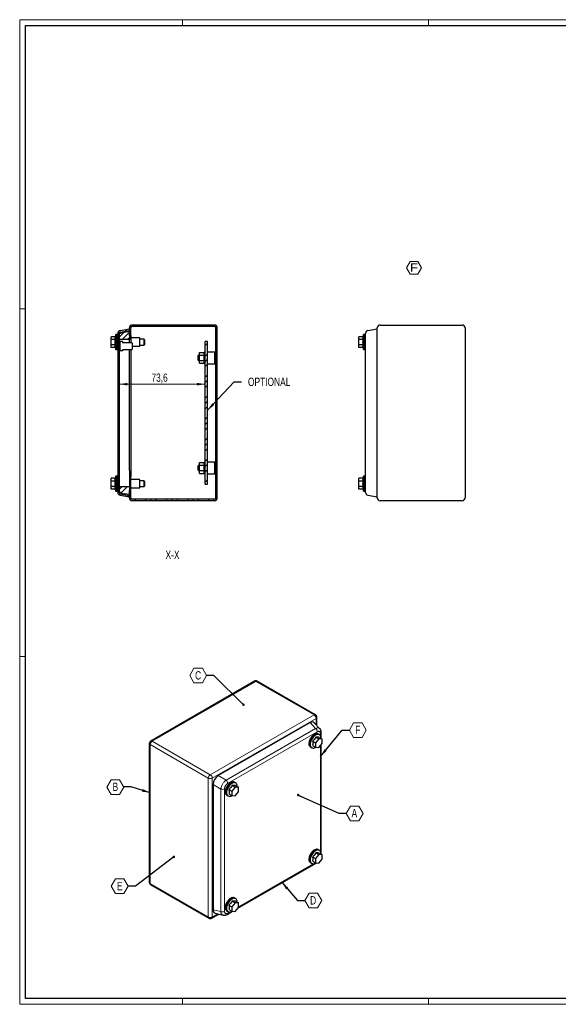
# Model space of a CAD drawing. Header units: millimetres. Extents: x 0 to 1189, y 0 to 841.
# Tile 1 of 3: x 0 to 460, y 0 to 841. Entities that reach past the tile are written whole.
import ezdxf

# ---------------------------------------------------------------- set-up
doc = ezdxf.new("R2010")
doc.units = ezdxf.units.MM
doc.styles.add('SLDTEXTSTYLE0', font='TXT', dxfattribs={"width": 0.75})
doc.styles.add('SLDTEXTSTYLE8', font='TXT', dxfattribs={"width": 1.163788})
doc.dimstyles.new('SLDDIMSTYLE2', dxfattribs={"dimtxt": 7.055556, "dimasz": 7.055556, "dimexe": 0, "dimexo": 0.0625, "dimgap": 1.763889, "dimtad": 1, "dimdec": 1, "dimrnd": 1e-09, "dimzin": 12, "dimdsep": 46, "dimtxsty": 'SLDTEXTSTYLE0', "dimsah": 1, "dimcen": 0.09, "dimadec": 0, "dimazin": 3, "dimtfac": 1, "dimtdec": 1, "dimtofl": 0, "dimtmove": 0, "dimatfit": 3, "dimfxl": 1, "dimfrac": 2, "dimtolj": 1, "dimtzin": 12, "dimarcsym": 0})
doc.dimstyles.new('SLDDIMSTYLE4', dxfattribs={"dimtxt": 0.18, "dimasz": 2.17094, "dimexe": 0, "dimexo": 0.0625, "dimgap": 0, "dimtad": 0, "dimtih": 1, "dimtoh": 1, "dimdec": 0, "dimrnd": 1e-09, "dimzin": 0, "dimdsep": 46, "dimtxsty": 'Standard', "dimblk1": 'DOT', "dimblk2": 'DOT', "dimsah": 1, "dimcen": 0.09, "dimadec": 0, "dimazin": 0, "dimtfac": 2.17094, "dimtdec": 0, "dimtofl": 0, "dimtmove": 0, "dimatfit": 3, "dimldrblk": 'DOT', "dimfxl": 1, "dimfrac": 2, "dimtolj": 1, "dimtzin": 0, "dimarcsym": 0})
doc.dimstyles.new('SLDDIMSTYLE5', dxfattribs={"dimtxt": 0.18, "dimasz": 7.055556, "dimexe": 0, "dimexo": 0.0625, "dimgap": 0, "dimtad": 0, "dimtih": 1, "dimtoh": 1, "dimdec": 0, "dimrnd": 1e-09, "dimzin": 0, "dimdsep": 46, "dimtxsty": 'Standard', "dimsah": 1, "dimcen": 0.09, "dimadec": 0, "dimazin": 0, "dimtfac": 7.055556, "dimtdec": 0, "dimtofl": 0, "dimtmove": 0, "dimatfit": 3, "dimfxl": 1, "dimfrac": 2, "dimtolj": 1, "dimtzin": 0, "dimarcsym": 0})
pattern_1 = [(45, (0, 0), (-8.98026, 8.98026), []), (45, (4.49, 0), (-8.98026, 8.98026), []), (45, (8.98, 0), (-8.98026, 8.98026), [])]

# ---------------------------------------------------------------- blocks, each defined once
blk = doc.blocks.new('SW_NOTE_0_11')
at = {"color": 0, "linetype": 'Continuous', "lineweight": 18}
for p, q in [((-2.77, 5.35), (0.4, 10.83)), ((0.4, 10.83), (6.73, 10.83)), ((6.73, 10.83), (9.89, 5.35)), ((0.4, -0.14), (-2.77, 5.35)), ((9.89, 5.35), (6.73, -0.14)), ((6.73, -0.14), (0.4, -0.14))]:
    blk.add_line(p, q, dxfattribs=at)
at = {"color": 0, "linetype": 'Continuous', "lineweight": 18, "insert": (3.46, 9.21), "char_height": 7.14, "attachment_point": 2, "style": 'SLDTEXTSTYLE8'}
blk.add_mtext('F', dxfattribs=at)
blk = doc.blocks.new('SW_NOTE_0_13')
at = {"color": 0, "linetype": 'Continuous', "lineweight": 18}
for p, q in [((-14.45, -0.12), (-10.84, 6.14)), ((-10.84, 6.14), (-3.61, 6.14)), ((-3.61, 6.14), (0, -0.12)), ((-10.84, -6.38), (-14.45, -0.12)), ((-3.61, -6.38), (-10.84, -6.38)), ((0, -0.12), (-3.61, -6.38))]:
    blk.add_line(p, q, dxfattribs=at)
at = {"color": 0, "linetype": 'Continuous', "lineweight": 18, "insert": (-7.3, 3.66), "char_height": 7.14, "attachment_point": 2, "style": 'SLDTEXTSTYLE0'}
blk.add_mtext('C', dxfattribs=at)
blk = doc.blocks.new('_Dot')
at = {"color": 0, "linetype": 'ByBlock', "lineweight": -2}
blk.add_line((-0.5, 0), (-1, 0), dxfattribs=at)
at = {"color": 0, "linetype": 'ByBlock', "const_width": 0.5}
blk.add_lwpolyline([(-0.25, 0, 1), (0.25, 0, 1)], format="xyb", close=True, dxfattribs=at)
blk = doc.blocks.new('SW_NOTE_0_14')
at = {"color": 0, "linetype": 'Continuous', "lineweight": 18}
for p, q in [((-14.45, -0.12), (-10.84, 6.14)), ((-10.84, 6.14), (-3.61, 6.14)), ((-3.61, 6.14), (0, -0.12)), ((-10.84, -6.38), (-14.45, -0.12)), ((-3.61, -6.38), (-10.84, -6.38)), ((0, -0.12), (-3.61, -6.38))]:
    blk.add_line(p, q, dxfattribs=at)
at = {"color": 0, "linetype": 'Continuous', "lineweight": 18, "insert": (-7.28, 3.66), "char_height": 7.14, "attachment_point": 2, "style": 'SLDTEXTSTYLE0'}
blk.add_mtext('B', dxfattribs=at)
blk = doc.blocks.new('SW_NOTE_0_15')
at = {"color": 0, "linetype": 'Continuous', "lineweight": 18}
for p, q in [((-14.45, -0.12), (-10.84, 6.14)), ((-10.84, 6.14), (-3.61, 6.14)), ((-3.61, 6.14), (0, -0.12)), ((-10.84, -6.38), (-14.45, -0.12)), ((-3.61, -6.38), (-10.84, -6.38)), ((0, -0.12), (-3.61, -6.38))]:
    blk.add_line(p, q, dxfattribs=at)
at = {"color": 0, "linetype": 'Continuous', "lineweight": 18, "insert": (-7.21, 3.66), "char_height": 7.14, "attachment_point": 2, "style": 'SLDTEXTSTYLE0'}
blk.add_mtext('E', dxfattribs=at)
blk = doc.blocks.new('SW_NOTE_0_16')
at = {"color": 0, "linetype": 'Continuous', "lineweight": 18}
for p, q in [((0, -0.12), (3.61, 6.14)), ((3.61, 6.14), (10.84, 6.14)), ((10.84, 6.14), (14.45, -0.12)), ((3.61, -6.38), (0, -0.12)), ((10.84, -6.38), (3.61, -6.38)), ((14.45, -0.12), (10.84, -6.38))]:
    blk.add_line(p, q, dxfattribs=at)
at = {"color": 0, "linetype": 'Continuous', "lineweight": 18, "insert": (7.14, 3.66), "char_height": 7.14, "attachment_point": 2, "style": 'SLDTEXTSTYLE0'}
blk.add_mtext('D', dxfattribs=at)
blk = doc.blocks.new('SW_NOTE_0_17')
at = {"color": 0, "linetype": 'Continuous', "lineweight": 18}
for p, q in [((0, -0.12), (3.61, 6.14)), ((3.61, 6.14), (10.84, 6.14)), ((10.84, 6.14), (14.45, -0.12)), ((3.61, -6.38), (0, -0.12)), ((10.84, -6.38), (3.61, -6.38)), ((14.45, -0.12), (10.84, -6.38))]:
    blk.add_line(p, q, dxfattribs=at)
at = {"color": 0, "linetype": 'Continuous', "lineweight": 18, "insert": (6.94, 3.66), "char_height": 7.14, "attachment_point": 2, "style": 'SLDTEXTSTYLE0'}
blk.add_mtext('A', dxfattribs=at)
blk = doc.blocks.new('SW_NOTE_0_18')
at = {"color": 0, "linetype": 'Continuous', "lineweight": 18}
for p, q in [((0, -0.12), (3.61, 6.14)), ((3.61, 6.14), (10.84, 6.14)), ((10.84, 6.14), (14.45, -0.12)), ((3.61, -6.38), (0, -0.12)), ((10.84, -6.38), (3.61, -6.38)), ((14.45, -0.12), (10.84, -6.38))]:
    blk.add_line(p, q, dxfattribs=at)
at = {"color": 0, "linetype": 'Continuous', "lineweight": 18, "insert": (7.15, 3.66), "char_height": 7.14, "attachment_point": 2, "style": 'SLDTEXTSTYLE0'}
blk.add_mtext('F', dxfattribs=at)
blk = doc.blocks.new('_D_10')
at = {"color": 7, "linetype": 'Continuous', "lineweight": 0}
blk.add_line((84.83, 529.6), (158.43, 529.6), dxfattribs=at)
at = {"color": 7, "linetype": 'Continuous', "lineweight": 18}
for points in [[(84.83, 529.6), (91.88, 528.52), (91.88, 530.69)], [(158.43, 529.6), (151.37, 530.69), (151.37, 528.52)]]:
    blk.add_solid(points, dxfattribs=at)
at = {"color": 7, "linetype": 'Continuous', "lineweight": 18, "insert": (112.5, 538.7), "char_height": 7.056, "attachment_point": 1, "style": 'SLDTEXTSTYLE0'}
blk.add_mtext('73,6', dxfattribs=at)

msp = doc.modelspace()

# ---------------------------------------------------------------- hatches: boundary and pattern name
at = {"linetype": 'Continuous', "lineweight": 18}
h = msp.add_hatch(dxfattribs=at)
h.set_pattern_fill('Metalli DIN 128', style=0, pattern_type=2)
h.set_pattern_definition(pattern_1)
edge = h.paths.add_edge_path(flags=0)
edge.add_line((83.627, 572.956), (83.627, 437.16))
edge.add_arc((86.027, 437.16), 2.4, 180, 260)
edge.add_line((85.61, 434.796), (93.627, 433.383))
edge.add_line((93.627, 433.383), (93.627, 434.601))
edge.add_line((93.627, 434.601), (85.818, 435.978))
edge.add_arc((86.027, 437.16), 1.2, 180, 260, ccw=False)
edge.add_line((84.827, 437.16), (84.827, 572.956))
edge.add_arc((86.027, 572.956), 1.2, 100, 180, ccw=False)
edge.add_line((85.818, 574.137), (93.627, 575.514))
edge.add_line((93.627, 575.514), (93.627, 576.733))
edge.add_line((93.627, 576.733), (85.61, 575.319))
edge.add_arc((86.027, 572.956), 2.4, 100, 180)
h = msp.add_hatch(dxfattribs=at)
h.set_pattern_fill('Metalli DIN 128', style=0, pattern_type=2)
h.set_pattern_definition(pattern_1)
h.paths.add_polyline_path([(84.827, 567.808), (93.627, 567.808), (93.627, 574.858), (89.027, 574.047), (88.627, 574.361), (84.827, 572.508)], flags=0)
h = msp.add_hatch(dxfattribs=at)
h.set_pattern_fill('Metalli DIN 128', style=0, pattern_type=2)
h.set_pattern_definition(pattern_1)
edge = h.paths.add_edge_path(flags=0)
edge.add_line((166.227, 580.058), (96.027, 580.058))
edge.add_arc((96.027, 577.658), 2.4, 90, 180)
edge.add_line((93.627, 577.658), (93.627, 571.258))
edge.add_line((93.627, 571.258), (94.827, 571.258))
edge.add_line((94.827, 571.258), (94.827, 577.658))
edge.add_arc((96.027, 577.658), 1.2, 90, 180, ccw=False)
edge.add_line((96.027, 578.858), (166.227, 578.858))
edge.add_arc((166.227, 577.658), 1.2, 0, 90, ccw=False)
edge.add_line((167.427, 577.658), (167.427, 432.458))
edge.add_arc((166.227, 432.458), 1.2, 270, 360, ccw=False)
edge.add_line((166.227, 431.258), (96.027, 431.258))
edge.add_arc((96.027, 432.458), 1.2, 180, 270, ccw=False)
edge.add_line((94.827, 432.458), (94.827, 438.858))
edge.add_line((94.827, 438.858), (93.627, 438.858))
edge.add_line((93.627, 438.858), (93.627, 432.458))
edge.add_arc((96.027, 432.458), 2.4, 180, 270)
edge.add_line((96.027, 430.058), (166.227, 430.058))
edge.add_arc((166.227, 432.458), 2.4, 270, 360)
edge.add_line((168.627, 432.458), (168.627, 577.658))
edge.add_arc((166.227, 577.658), 2.4, 0, 90)
h = msp.add_hatch(dxfattribs=at)
h.set_pattern_fill('Metalli DIN 128', style=0, pattern_type=2)
h.set_pattern_definition(pattern_1)
h.paths.add_polyline_path([(158.427, 566.058), (158.427, 444.058), (160.427, 444.058), (160.427, 566.058)], flags=0)
h = msp.add_hatch(dxfattribs=at)
h.set_pattern_fill('Metalli DIN 128', style=0, pattern_type=2)
h.set_pattern_definition(pattern_1)
h.paths.add_polyline_path([(93.627, 435.258), (93.627, 442.308), (84.827, 442.308), (84.827, 437.608), (88.627, 435.754), (89.027, 436.069)], flags=0)

# ---------------------------------------------------------------- linework, layer by layer
at = {"color": 7, "linetype": 'Continuous', "lineweight": 18}
for p, q in [((0.003, 840.919), (0.003, -0.081)), ((1189.003, 840.919), (0.003, 840.919)), ((139.003, 835.919), (139.003, 840.919)), ((349.003, 835.919), (349.003, 840.919)), ((5.003, 593.919), (0.003, 593.919)), ((5.003, 296.919), (0.003, 296.919)), ((1184.003, 4.919), (5.003, 4.919)), ((139.003, 4.919), (139.003, -0.081)), ((349.003, 4.919), (349.003, -0.081)), ((0.003, -0.081), (1189.003, -0.081))]:
    msp.add_line(p, q, dxfattribs=at)
at = {"color": 7, "linetype": 'Continuous', "lineweight": 25}
for p, q in [((5.003, 4.919), (5.003, 835.919)), ((5.003, 835.919), (1184.003, 835.919)), ((82.027, 571.983), (81.576, 570.177)), ((82.027, 559.133), (82.027, 571.983)), ((83.027, 571.958), (82.027, 571.958)), ((83.627, 571.983), (83.027, 571.983)), ((83.027, 559.133), (83.027, 571.983)), ((83.627, 572.956), (83.627, 437.16)), ((84.827, 572.508), (88.627, 574.361)), ((84.827, 572.956), (84.827, 437.16)), ((84.827, 567.808), (84.827, 572.508)), ((85.61, 575.319), (93.627, 576.733)), ((85.818, 574.137), (93.627, 575.514)), ((88.627, 574.361), (89.027, 574.047)), ((89.027, 574.047), (93.627, 574.858)), ((93.627, 571.258), (93.627, 577.658)), ((93.627, 576.733), (93.627, 575.514)), ((93.627, 574.858), (93.627, 567.808)), ((94.827, 571.258), (94.827, 577.658)), ((166.227, 580.058), (96.027, 580.058)), ((166.227, 578.858), (96.027, 578.858)), ((167.427, 432.458), (167.427, 577.658)), ((168.627, 432.458), (168.627, 577.658)), ((293.583, 571.983), (293.133, 570.177)), ((293.583, 559.133), (293.583, 571.983)), ((294.583, 571.958), (293.583, 571.958)), ((295.183, 571.983), (294.583, 571.983)), ((294.583, 559.133), (294.583, 571.983)), ((297.166, 575.319), (305.183, 576.733)), ((305.183, 432.458), (305.183, 577.658)), ((307.583, 580.058), (377.783, 580.058)), ((380.183, 577.658), (380.183, 432.458)), ((78.027, 567.867), (78.027, 570.177)), ((81.576, 570.177), (78.027, 570.177)), ((81.576, 567.867), (78.027, 567.867)), ((78.027, 563.248), (78.027, 567.867)), ((84.877, 569.058), (84.827, 569.058)), ((93.627, 567.808), (84.827, 567.808)), ((84.827, 566.058), (85.327, 566.058)), ((85.327, 565.558), (84.827, 565.558)), ((84.877, 569.058), (84.877, 566.058)), ((84.927, 567.558), (84.877, 567.558)), ((84.927, 567.558), (84.927, 566.058)), ((85.327, 566.058), (85.327, 565.558)), ((87.627, 566.058), (85.327, 566.058)), ((85.327, 565.558), (85.327, 558.558)), ((87.627, 566.058), (87.627, 565.208)), ((87.627, 565.208), (95.627, 565.208)), ((94.827, 571.258), (93.627, 571.258)), ((93.627, 565.208), (93.627, 567.808)), ((94.827, 571.258), (94.827, 567.458)), ((102.447, 569.058), (94.827, 569.058)), ((94.827, 567.458), (94.827, 565.208)), ((96.127, 564.708), (95.627, 565.208)), ((96.127, 564.708), (96.127, 559.408)), ((102.447, 562.058), (102.447, 569.058)), ((106.127, 568.058), (102.447, 568.058)), ((106.627, 567.558), (106.127, 568.058)), ((106.127, 565.558), (106.127, 568.058)), ((106.127, 563.058), (106.127, 565.558)), ((106.127, 563.058), (106.627, 563.558)), ((106.627, 567.558), (106.627, 565.558)), ((106.627, 565.558), (106.627, 563.558)), ((158.427, 444.058), (158.427, 566.058)), ((160.427, 566.058), (158.427, 566.058)), ((160.427, 444.058), (160.427, 566.058)), ((167.387, 569.158), (167.337, 569.158)), ((167.337, 563.658), (167.337, 569.158)), ((167.337, 558.158), (167.337, 563.658)), ((167.427, 570.658), (167.387, 570.658)), ((167.387, 563.658), (167.387, 570.658)), ((167.387, 556.658), (167.387, 563.658)), ((289.583, 567.867), (289.583, 570.177)), ((293.133, 570.177), (289.583, 570.177)), ((293.133, 567.867), (289.583, 567.867)), ((289.583, 563.248), (289.583, 567.867)), ((295.183, 441.016), (295.183, 569.099)), ((78.027, 560.939), (78.027, 563.248)), ((81.576, 563.248), (78.027, 563.248)), ((81.576, 560.939), (78.027, 560.939)), ((81.576, 560.939), (82.027, 559.133)), ((82.027, 559.158), (83.027, 559.158)), ((83.027, 559.133), (83.627, 559.133)), ((84.827, 558.558), (85.327, 558.558)), ((85.327, 558.058), (84.827, 558.058)), ((84.877, 558.058), (84.877, 555.058)), ((84.877, 556.558), (84.927, 556.558)), ((84.927, 558.058), (84.927, 556.558)), ((85.327, 558.558), (85.327, 558.058)), ((87.627, 558.058), (85.327, 558.058)), ((95.627, 558.908), (87.627, 558.908)), ((87.627, 558.908), (87.627, 558.058)), ((93.627, 556.208), (93.627, 558.908)), ((93.627, 505.058), (93.627, 556.208)), ((94.827, 558.908), (94.827, 450.658)), ((95.627, 558.908), (96.127, 559.408)), ((96.127, 562.058), (102.447, 562.058)), ((102.447, 563.058), (106.127, 563.058)), ((153.427, 554.367), (153.427, 556.677)), ((153.427, 556.677), (157.427, 556.677)), ((158.427, 557.058), (157.427, 557.058)), ((157.427, 547.058), (157.427, 557.058)), ((166.427, 557.058), (160.427, 557.058)), ((166.427, 547.058), (166.427, 557.058)), ((167.337, 558.158), (167.387, 558.158)), ((167.387, 556.658), (167.427, 556.658)), ((293.133, 563.248), (289.583, 563.248)), ((289.583, 560.939), (289.583, 563.248)), ((293.133, 560.939), (289.583, 560.939)), ((293.133, 560.939), (293.583, 559.133)), ((293.583, 559.158), (294.583, 559.158)), ((294.583, 559.133), (295.183, 559.133)), ((84.827, 555.058), (84.877, 555.058)), ((152.927, 554.558), (152.427, 554.058)), ((152.427, 550.058), (152.427, 554.058)), ((152.427, 550.058), (152.927, 549.558)), ((153.427, 554.558), (152.927, 554.558)), ((152.927, 554.558), (152.927, 549.558)), ((152.927, 549.558), (153.427, 549.558)), ((153.427, 549.748), (153.427, 554.367)), ((153.427, 554.367), (157.427, 554.367)), ((153.427, 549.748), (157.427, 549.748)), ((153.427, 547.439), (153.427, 549.748)), ((153.427, 547.439), (157.427, 547.439)), ((157.427, 547.058), (158.427, 547.058)), ((160.427, 547.058), (166.427, 547.058)), ((167.427, 555.058), (166.427, 555.058)), ((166.427, 549.058), (167.427, 549.058)), ((93.627, 455.908), (93.627, 505.058)), ((153.427, 460.367), (153.427, 462.677)), ((153.427, 462.677), (157.427, 462.677)), ((158.427, 463.058), (157.427, 463.058)), ((157.427, 453.058), (157.427, 463.058)), ((166.427, 463.058), (160.427, 463.058)), ((166.427, 453.058), (166.427, 463.058)), ((93.627, 455.908), (93.627, 442.308)), ((152.927, 460.558), (152.427, 460.058)), ((152.427, 456.058), (152.427, 460.058)), ((152.427, 456.058), (152.927, 455.558)), ((153.427, 460.558), (152.927, 460.558)), ((152.927, 460.558), (152.927, 455.558)), ((152.927, 455.558), (153.427, 455.558)), ((153.427, 455.748), (153.427, 460.367)), ((153.427, 460.367), (157.427, 460.367)), ((153.427, 453.439), (153.427, 455.748)), ((153.427, 455.748), (157.427, 455.748)), ((167.427, 461.058), (166.427, 461.058)), ((166.427, 455.058), (167.427, 455.058)), ((78.027, 446.867), (78.027, 449.177)), ((81.576, 449.177), (78.027, 449.177)), ((78.027, 442.248), (78.027, 446.867)), ((81.576, 446.867), (78.027, 446.867)), ((82.027, 450.983), (81.576, 449.177)), ((82.027, 438.133), (82.027, 450.983)), ((83.027, 450.958), (82.027, 450.958)), ((83.627, 450.983), (83.027, 450.983)), ((83.027, 438.133), (83.027, 450.983)), ((94.827, 450.658), (93.627, 450.658)), ((94.827, 444.658), (94.827, 450.658)), ((102.447, 448.058), (94.827, 448.058)), ((102.447, 441.058), (102.447, 448.058)), ((106.127, 447.058), (102.447, 447.058)), ((106.627, 446.558), (106.127, 447.058)), ((106.127, 444.558), (106.127, 447.058)), ((106.627, 446.558), (106.627, 444.558)), ((153.427, 453.439), (157.427, 453.439)), ((157.427, 453.058), (158.427, 453.058)), ((160.427, 453.058), (166.427, 453.058)), ((289.583, 446.867), (289.583, 449.177)), ((293.133, 449.177), (289.583, 449.177)), ((293.133, 446.867), (289.583, 446.867)), ((289.583, 442.248), (289.583, 446.867)), ((293.583, 450.983), (293.133, 449.177)), ((293.583, 438.133), (293.583, 450.983)), ((294.583, 450.958), (293.583, 450.958)), ((295.183, 450.983), (294.583, 450.983)), ((294.583, 438.133), (294.583, 450.983)), ((78.027, 439.939), (78.027, 442.248)), ((81.576, 442.248), (78.027, 442.248)), ((81.576, 439.939), (78.027, 439.939)), ((81.576, 439.939), (82.027, 438.133)), ((82.027, 438.158), (83.027, 438.158)), ((83.027, 438.133), (83.627, 438.133)), ((84.827, 437.608), (84.827, 442.308)), ((84.827, 442.308), (93.627, 442.308)), ((88.627, 435.754), (84.827, 437.608)), ((93.627, 442.308), (93.627, 435.258)), ((93.627, 432.458), (93.627, 438.858)), ((94.827, 438.858), (93.627, 438.858)), ((94.827, 438.858), (94.827, 444.658)), ((94.827, 441.058), (102.447, 441.058)), ((94.827, 432.458), (94.827, 438.858)), ((102.447, 442.058), (106.127, 442.058)), ((106.127, 442.058), (106.127, 444.558)), ((106.127, 442.058), (106.627, 442.558)), ((106.627, 444.558), (106.627, 442.558)), ((158.427, 444.058), (160.427, 444.058)), ((293.133, 442.248), (289.583, 442.248)), ((289.583, 439.939), (289.583, 442.248)), ((293.133, 439.939), (289.583, 439.939)), ((293.133, 439.939), (293.583, 438.133)), ((293.583, 438.158), (294.583, 438.158)), ((294.583, 438.133), (295.183, 438.133)), ((85.61, 434.796), (93.627, 433.383)), ((85.818, 435.978), (93.627, 434.601)), ((89.027, 436.069), (88.627, 435.754)), ((93.627, 435.258), (89.027, 436.069)), ((93.627, 434.601), (93.627, 433.383)), ((166.227, 431.258), (96.027, 431.258)), ((166.227, 430.058), (96.027, 430.058)), ((297.166, 434.796), (305.183, 433.383)), ((377.783, 430.058), (307.583, 430.058)), ((200.365, 275.883), (111.836, 224.776)), ((252.404, 247.227), (202.765, 275.883)), ((253.604, 238.104), (253.604, 245.148)), ((247.849, 240.497), (169.424, 195.223)), ((256.251, 235.267), (251.456, 240.406)), ((252.866, 228.202), (255.376, 226.753)), ((255.053, 230.587), (254.628, 230.832)), ((255.464, 230.32), (255.04, 230.565)), ((255.694, 227.949), (258.204, 226.5)), ((257.35, 226.993), (257.35, 232.159)), ((110.635, 222.697), (110.635, 104.135)), ((248.204, 219.703), (248.628, 219.458)), ((248.641, 219.48), (249.065, 219.235)), ((250.038, 224.683), (252.548, 223.234)), ((250.038, 220.912), (252.548, 219.463)), ((255.376, 226.753), (252.548, 223.234)), ((252.548, 223.234), (252.548, 219.463)), ((252.548, 219.463), (255.376, 219.21)), ((258.204, 226.5), (255.376, 226.753)), ((255.376, 219.21), (258.204, 222.728)), ((257.35, 128.192), (257.35, 221.666)), ((258.204, 222.728), (258.204, 226.5)), ((165.025, 187.605), (165.025, 80.712)), ((183.958, 185.524), (181.13, 182.006)), ((181.448, 186.973), (183.958, 185.524)), ((183.635, 189.358), (183.211, 189.603)), ((184.046, 189.092), (183.622, 189.336)), ((186.787, 185.271), (183.958, 185.524)), ((184.277, 186.72), (186.787, 185.271)), ((186.787, 181.5), (186.787, 185.271)), ((176.786, 178.474), (177.21, 178.229)), ((177.223, 178.251), (177.647, 178.006)), ((178.62, 183.455), (181.13, 182.006)), ((178.62, 179.683), (181.13, 178.234)), ((181.13, 182.006), (181.13, 178.234)), ((181.13, 178.234), (183.958, 177.981)), ((183.958, 177.981), (186.787, 181.5)), ((255.376, 127.951), (252.548, 124.433)), ((252.866, 129.4), (255.376, 127.951)), ((255.053, 131.785), (254.628, 132.03)), ((255.464, 131.519), (255.04, 131.764)), ((258.204, 127.698), (255.376, 127.951)), ((255.694, 129.147), (258.204, 127.698)), ((258.204, 123.927), (258.204, 127.698)), ((186.194, 81.962), (253.14, 120.608)), ((248.204, 120.901), (248.628, 120.657)), ((248.641, 120.678), (249.065, 120.433)), ((250.038, 125.882), (252.548, 124.433)), ((250.038, 122.11), (252.548, 120.661)), ((252.548, 124.433), (252.548, 120.661)), ((252.548, 120.661), (255.376, 120.408)), ((255.376, 120.408), (258.204, 123.927)), ((111.836, 102.057), (161.474, 73.401)), ((178.62, 84.653), (181.13, 83.204)), ((183.958, 86.723), (181.13, 83.204)), ((181.448, 88.172), (183.958, 86.723)), ((183.635, 90.557), (183.211, 90.802)), ((184.046, 90.29), (183.622, 90.535)), ((186.787, 86.47), (183.958, 86.723)), ((184.277, 87.919), (186.787, 86.47)), ((186.787, 82.698), (186.787, 86.47)), ((163.874, 73.401), (169.976, 76.923)), ((166.908, 77.632), (173.756, 76.05)), ((176.786, 79.673), (177.21, 79.428)), ((176.997, 76.652), (181.722, 79.38)), ((177.223, 79.45), (177.647, 79.205)), ((178.62, 80.882), (181.13, 79.433)), ((181.13, 83.204), (181.13, 79.433)), ((181.13, 79.433), (183.958, 79.18)), ((183.958, 79.18), (186.787, 82.698)), ((1184.003, 4.919), (5.003, 4.919))]:
    msp.add_line(p, q, dxfattribs=at)
at = {"color": 8, "linetype": 'Continuous', "lineweight": 18}
for p, q in [((201.565, 275.764), (113.035, 224.657)), ((251.204, 247.108), (201.565, 275.764)), ((162.674, 196.001), (251.204, 247.108)), ((252.901, 244.169), (164.371, 193.062)), ((252.901, 238.857), (252.901, 244.169)), ((176.092, 191.373), (252.518, 235.493)), ((252.518, 235.493), (247.849, 240.497)), ((253.92, 232.754), (177.494, 188.634)), ((256.647, 229.242), (256.647, 231.179)), ((160.977, 193.062), (111.338, 221.717)), ((111.338, 221.717), (111.338, 103.156)), ((113.035, 224.657), (162.674, 196.001)), ((256.647, 130.44), (256.647, 220.791)), ((176.092, 191.373), (169.424, 195.223)), ((160.977, 74.5), (160.977, 193.062)), ((164.371, 193.062), (164.371, 74.5)), ((171.694, 183.755), (165.025, 187.605)), ((171.694, 79.17), (171.694, 183.755)), ((174.767, 183.911), (174.767, 79.326)), ((186.787, 83.115), (250.59, 119.948)), ((111.338, 103.156), (160.977, 74.5)), ((164.371, 74.5), (168.971, 77.155)), ((171.694, 79.17), (165.025, 80.712)), ((177.494, 77.751), (179.173, 78.72))]:
    msp.add_line(p, q, dxfattribs=at)
at = {"color": 7, "linetype": 'Continuous', "lineweight": 25, "flags": 128}
for points in [[(254.628, 230.832), (254.439, 230.929), (253.886, 231.096), (253.275, 231.127), (252.62, 231.021), (251.937, 230.78), (251.242, 230.409), (250.551, 229.918), (249.881, 229.318), (249.246, 228.623), (248.662, 227.85), (248.143, 227.015), (247.7, 226.14), (247.345, 225.245), (247.085, 224.35), (246.926, 223.476), (246.873, 222.645)], [(255.323, 230.402), (254.863, 230.684), (254.31, 230.851), (253.699, 230.882), (253.044, 230.776), (252.362, 230.535), (251.666, 230.164), (250.976, 229.673), (250.305, 229.073), (249.67, 228.378), (249.086, 227.605), (248.567, 226.771), (248.125, 225.895), (247.769, 225), (247.509, 224.105), (247.351, 223.231), (247.297, 222.4)], [(255.04, 230.565), (254.851, 230.662), (254.3, 230.829), (253.692, 230.86), (253.04, 230.754), (252.36, 230.513), (251.667, 230.144), (250.979, 229.655), (250.311, 229.058), (249.679, 228.365), (249.097, 227.595), (248.58, 226.764), (248.139, 225.892), (247.785, 225), (247.526, 224.108), (247.368, 223.238), (247.315, 222.41)], [(257.09, 227.143), (257.077, 227.631), (256.971, 228.363), (256.761, 229.008), (256.453, 229.549), (256.053, 229.975), (255.57, 230.276), (255.017, 230.443), (254.406, 230.474), (253.751, 230.368), (253.069, 230.127), (252.374, 229.756), (251.683, 229.265), (251.012, 228.665), (250.377, 227.97), (249.793, 227.196), (249.274, 226.362), (248.832, 225.487), (248.476, 224.592), (248.216, 223.697), (248.058, 222.823), (248.004, 221.991), (248.004, 221.991)], [(248.004, 221.991), (248.058, 221.221), (248.216, 220.531), (248.476, 219.936), (248.832, 219.451), (249.274, 219.086), (249.793, 218.852), (250.377, 218.752), (251.012, 218.79), (251.683, 218.964), (252.374, 219.271), (252.686, 219.45)], [(183.211, 189.603), (183.021, 189.7), (182.468, 189.868), (181.857, 189.899), (181.202, 189.792), (180.519, 189.551), (179.824, 189.181), (179.133, 188.69), (178.463, 188.09), (177.828, 187.395), (177.244, 186.621), (176.725, 185.787), (176.282, 184.912), (175.927, 184.016), (175.667, 183.121), (175.509, 182.247), (175.455, 181.416)], [(183.906, 189.173), (183.445, 189.455), (182.892, 189.623), (182.281, 189.654), (181.627, 189.547), (180.944, 189.306), (180.249, 188.936), (179.558, 188.445), (178.887, 187.845), (178.252, 187.15), (177.669, 186.376), (177.149, 185.542), (176.707, 184.667), (176.351, 183.771), (176.091, 182.876), (175.933, 182.003), (175.88, 181.171)], [(183.622, 189.336), (183.434, 189.433), (182.883, 189.6), (182.274, 189.631), (181.622, 189.525), (180.942, 189.285), (180.249, 188.916), (179.561, 188.427), (178.893, 187.829), (178.261, 187.137), (177.679, 186.366), (177.162, 185.535), (176.721, 184.663), (176.367, 183.771), (176.108, 182.88), (175.95, 182.01), (175.897, 181.181)], [(185.672, 185.915), (185.66, 186.402), (185.553, 187.135), (185.344, 187.779), (185.035, 188.321), (184.635, 188.747), (184.153, 189.047), (183.599, 189.215), (182.988, 189.246), (182.334, 189.139), (181.651, 188.898), (180.956, 188.527), (180.265, 188.036), (179.594, 187.436), (178.959, 186.742), (178.376, 185.968), (177.856, 185.134), (177.414, 184.259), (177.058, 183.363), (176.798, 182.468), (176.64, 181.594), (176.587, 180.763), (176.587, 180.763)], [(176.587, 180.763), (176.64, 179.993), (176.798, 179.302), (177.058, 178.707), (177.414, 178.222), (177.856, 177.858), (178.376, 177.623), (178.959, 177.524), (179.594, 177.562), (180.265, 177.736), (180.956, 178.043), (181.269, 178.222)], [(254.628, 132.03), (254.439, 132.127), (253.886, 132.295), (253.275, 132.326), (252.62, 132.22), (251.937, 131.978), (251.242, 131.608), (250.551, 131.117), (249.881, 130.517), (249.246, 129.822), (248.662, 129.048), (248.143, 128.214), (247.7, 127.339), (247.345, 126.443), (247.085, 125.548), (246.926, 124.675), (246.873, 123.843)], [(255.323, 131.6), (254.863, 131.882), (254.31, 132.05), (253.699, 132.081), (253.044, 131.975), (252.362, 131.733), (251.666, 131.363), (250.976, 130.872), (250.305, 130.272), (249.67, 129.577), (249.086, 128.803), (248.567, 127.969), (248.125, 127.094), (247.769, 126.198), (247.509, 125.303), (247.351, 124.43), (247.297, 123.598)], [(255.04, 131.764), (254.851, 131.86), (254.3, 132.027), (253.692, 132.058), (253.04, 131.952), (252.36, 131.712), (251.667, 131.343), (250.979, 130.854), (250.311, 130.256), (249.679, 129.564), (249.097, 128.793), (248.58, 127.962), (248.139, 127.091), (247.785, 126.198), (247.526, 125.307), (247.368, 124.437), (247.315, 123.608)], [(257.09, 128.342), (257.077, 128.829), (256.971, 129.562), (256.761, 130.206), (256.453, 130.748), (256.053, 131.174), (255.57, 131.474), (255.017, 131.642), (254.406, 131.673), (253.751, 131.566), (253.069, 131.325), (252.374, 130.955), (251.683, 130.464), (251.012, 129.864), (250.377, 129.169), (249.793, 128.395), (249.274, 127.561), (248.832, 126.686), (248.476, 125.79), (248.216, 124.895), (248.058, 124.022), (248.004, 123.19), (248.004, 123.19)], [(248.004, 123.19), (248.058, 122.42), (248.216, 121.729), (248.476, 121.134), (248.832, 120.649), (249.274, 120.285), (249.793, 120.05), (250.377, 119.951), (251.012, 119.989), (251.683, 120.163), (252.374, 120.47), (252.686, 120.649)], [(183.211, 90.802), (183.021, 90.899), (182.468, 91.066), (181.857, 91.097), (181.202, 90.991), (180.519, 90.75), (179.824, 90.379), (179.133, 89.888), (178.463, 89.288), (177.828, 88.593), (177.244, 87.82), (176.725, 86.985), (176.282, 86.11), (175.927, 85.215), (175.667, 84.32), (175.509, 83.446), (175.455, 82.614)], [(183.906, 90.372), (183.445, 90.654), (182.892, 90.821), (182.281, 90.852), (181.627, 90.746), (180.944, 90.505), (180.249, 90.134), (179.558, 89.643), (178.887, 89.043), (178.252, 88.348), (177.669, 87.575), (177.149, 86.74), (176.707, 85.865), (176.351, 84.97), (176.091, 84.075), (175.933, 83.201), (175.88, 82.37)], [(183.622, 90.535), (183.434, 90.632), (182.883, 90.799), (182.274, 90.83), (181.622, 90.724), (180.942, 90.483), (180.249, 90.114), (179.561, 89.625), (178.893, 89.027), (178.261, 88.335), (177.679, 87.565), (177.162, 86.734), (176.721, 85.862), (176.367, 84.97), (176.108, 84.078), (175.95, 83.208), (175.897, 82.38)], [(185.672, 87.113), (185.66, 87.601), (185.553, 88.333), (185.344, 88.978), (185.035, 89.519), (184.635, 89.945), (184.153, 90.246), (183.599, 90.413), (182.988, 90.444), (182.334, 90.338), (181.651, 90.097), (180.956, 89.726), (180.265, 89.235), (179.594, 88.635), (178.959, 87.94), (178.376, 87.166), (177.856, 86.332), (177.414, 85.457), (177.058, 84.562), (176.798, 83.666), (176.64, 82.793), (176.587, 81.961), (176.587, 81.961)], [(176.587, 81.961), (176.64, 81.191), (176.798, 80.501), (177.058, 79.906), (177.414, 79.421), (177.856, 79.056), (178.376, 78.822), (178.959, 78.722), (179.594, 78.76), (180.265, 78.934), (180.956, 79.241), (181.269, 79.42)]]:
    msp.add_lwpolyline(points, dxfattribs=at)
at = {"color": 7, "linetype": 'Continuous', "lineweight": 25}
for centre, radius, start, end in [((86.027, 572.956), 2.4, 100, 180), ((86.027, 572.956), 1.2, 100, 180), ((96.027, 577.658), 2.4, 90, 180), ((96.027, 577.658), 1.2, 90, 180), ((166.227, 577.658), 2.4, 0, 90), ((166.227, 577.658), 1.2, 0, 90), ((297.583, 572.956), 2.4, 100, 180), ((307.583, 577.658), 2.4, 90, 180), ((377.783, 577.658), 2.4, 0, 90), ((86.027, 437.16), 2.4, 180, 260), ((86.027, 437.16), 1.2, 180, 260), ((96.027, 432.458), 2.4, 180, 270), ((96.027, 432.458), 1.2, 180, 270), ((166.227, 432.458), 1.2, 270, 0), ((166.227, 432.458), 2.4, 270, 0), ((297.583, 437.16), 2.4, 180, 260), ((307.583, 432.458), 2.4, 180, 270), ((377.783, 432.458), 2.4, 270, 0), ((201.565, 273.804), 2.4, 60.002688, 119.997312), ((251.204, 245.148), 2.4, 0, 60.002688), ((249.597, 238.234), 2.86, 49.441501, 127.679252), ((113.035, 222.697), 2.4, 119.997312, 180), ((250.02, 222.296), 3.166, 173.6866, 235.001219), ((250.331, 222.029), 3.056, 173.036547, 242.587907), ((250.45, 222.063), 3.154, 173.6866, 235.001219), ((174.506, 187.21), 9.489, 122.386856, 177.613144), ((178.602, 181.068), 3.166, 173.6866, 235.001219), ((178.913, 180.8), 3.056, 173.036547, 242.587907), ((179.032, 180.834), 3.154, 173.6866, 235.001219), ((250.02, 123.495), 3.166, 173.6866, 235.001219), ((250.331, 123.228), 3.056, 173.036547, 242.587907), ((250.45, 123.262), 3.154, 173.6866, 235.001219), ((113.035, 104.135), 2.4, 180, 240.002688), ((167.71, 80.238), 2.726, 169.984516, 252.88617), ((178.602, 82.266), 3.166, 173.6866, 235.001219), ((178.913, 81.999), 3.056, 173.036547, 242.587907), ((179.032, 82.033), 3.154, 173.6866, 235.001219), ((162.674, 75.48), 2.4, 240.002688, 299.997312)]:
    msp.add_arc(centre, radius, start, end, dxfattribs=at)
at = {"color": 8, "linetype": 'Continuous', "lineweight": 18}
for centre, radius, start, end in [((200.862, 274.783), 1.207, 54.382423, 114.307119), ((202.268, 274.783), 1.207, 65.692881, 125.617577), ((251.907, 246.127), 1.207, 65.692881, 125.617577), ((249.217, 244.001), 3.688, 2.605478, 57.394522), ((252.403, 245.268), 1.207, 294.374658, 354.305201), ((250.172, 232.563), 3.754, 2.907263, 51.309164), ((256.184, 232.251), 1.168, 293.353391, 356.37224), ((111.837, 222.817), 1.207, 185.694799, 245.625342), ((115.023, 221.55), 3.688, 122.605478, 177.394522), ((112.332, 223.676), 1.207, 54.382423, 114.307119), ((164.662, 192.894), 3.688, 122.605478, 177.394522), ((160.687, 192.894), 3.688, 2.605478, 57.394522), ((162.674, 196.337), 3.689, 242.609672, 297.390328), ((173.745, 188.443), 3.754, 2.907263, 51.309164), ((173.058, 187.253), 3.754, 248.69388, 297.088783), ((111.837, 104.255), 1.207, 185.694799, 245.625342), ((112.48, 103.01), 1.151, 172.74417, 235.943649), ((174.868, 79.039), 3.177, 177.627161, 248.603256), ((173.058, 82.668), 3.754, 248.69388, 297.088783), ((176.302, 77.631), 1.199, 304.517815, 5.758759), ((162.119, 74.354), 1.151, 172.74417, 235.943649), ((162.674, 77.775), 3.689, 242.609672, 297.390328), ((163.23, 74.354), 1.151, 304.056351, 7.25583)]:
    msp.add_arc(centre, radius, start, end, dxfattribs=at)
at = {"color": 7, "linetype": 'Continuous', "lineweight": 25}
for points, knots in [([(295.183, 569.099), (295.183, 569.354), (295.183, 569.605), (295.183, 570.103), (295.183, 570.345), (295.183, 570.807), (295.183, 571.031), (295.183, 571.451), (295.183, 571.645), (295.183, 572), (295.183, 572.163), (295.183, 572.443), (295.183, 572.562), (295.183, 572.757), (295.183, 572.831), (295.183, 572.93), (295.183, 572.956), (295.183, 572.956)], [0, 0, 0, 0, 0.125, 0.125, 0.25, 0.25, 0.375, 0.375, 0.5, 0.5, 0.625, 0.625, 0.75, 0.75, 0.875, 0.875, 1, 1, 1, 1]), ([(81.576, 563.248), (81.482, 564.008), (81.423, 564.773), (81.421, 566.315), (81.48, 567.096), (81.576, 567.867)], [0, 0, 0, 0, 0.5, 0.5, 1, 1, 1, 1]), ([(293.133, 563.248), (293.038, 564.008), (292.979, 564.773), (292.978, 566.315), (293.037, 567.096), (293.133, 567.867)], [0, 0, 0, 0, 0.5, 0.5, 1, 1, 1, 1]), ([(81.576, 442.248), (81.482, 443.008), (81.423, 443.773), (81.421, 445.315), (81.48, 446.096), (81.576, 446.867)], [0, 0, 0, 0, 0.5, 0.5, 1, 1, 1, 1]), ([(293.133, 442.248), (293.038, 443.008), (292.979, 443.773), (292.978, 445.315), (293.037, 446.096), (293.133, 446.867)], [0, 0, 0, 0, 0.5, 0.5, 1, 1, 1, 1]), ([(295.183, 437.16), (295.183, 437.16), (295.183, 437.185), (295.183, 437.284), (295.183, 437.359), (295.183, 437.554), (295.183, 437.672), (295.183, 437.953), (295.183, 438.115), (295.183, 438.47), (295.183, 438.664), (295.183, 439.084), (295.183, 439.308), (295.183, 439.771), (295.183, 440.013), (295.183, 440.51), (295.183, 440.762), (295.183, 441.016)], [0, 0, 0, 0, 0.125, 0.125, 0.25, 0.25, 0.375, 0.375, 0.5, 0.5, 0.625, 0.625, 0.75, 0.75, 0.875, 0.875, 1, 1, 1, 1]), ([(257.347, 232.178), (257.347, 232.256), (257.347, 232.566), (257.278, 233.158), (257.097, 233.861), (256.804, 234.511), (256.505, 234.995), (256.274, 235.226), (256.205, 235.295)], [0, 0, 0, 0, 0.0720061, 0.2843402, 0.5023221, 0.7126439, 0.9136907, 1, 1, 1, 1]), ([(250.038, 224.683), (250.105, 224.024), (250.146, 223.376), (250.147, 222.116), (250.106, 221.502), (250.038, 220.912)], [0, 0, 0, 0, 0.5, 0.5, 1, 1, 1, 1]), ([(178.62, 183.455), (178.687, 182.795), (178.728, 182.147), (178.729, 180.887), (178.688, 180.273), (178.62, 179.683)], [0, 0, 0, 0, 0.5, 0.5, 1, 1, 1, 1]), ([(250.038, 125.882), (250.105, 125.222), (250.146, 124.574), (250.147, 123.314), (250.106, 122.7), (250.038, 122.11)], [0, 0, 0, 0, 0.5, 0.5, 1, 1, 1, 1]), ([(178.62, 84.653), (178.687, 83.994), (178.728, 83.346), (178.729, 82.086), (178.688, 81.472), (178.62, 80.882)], [0, 0, 0, 0, 0.5, 0.5, 1, 1, 1, 1]), ([(173.707, 76.077), (173.799, 76.052), (174.11, 75.967), (174.67, 75.949), (175.372, 76.016), (176.073, 76.207), (176.627, 76.442), (176.908, 76.605), (176.979, 76.645)], [0, 0, 0, 0, 0.0831769, 0.2838845, 0.4917808, 0.7033429, 0.9254927, 1, 1, 1, 1])]:
    msp.add_open_spline(points, degree=3, knots=knots, dxfattribs=at)
for points in [[(81.576, 567.867), (81.48, 568.252), (81.364, 569.022), (81.48, 569.792), (81.576, 570.177)], [(293.133, 567.867), (293.037, 568.252), (292.92, 569.022), (293.037, 569.792), (293.133, 570.177)], [(81.576, 560.939), (81.48, 561.324), (81.364, 562.094), (81.48, 562.863), (81.576, 563.248)], [(293.133, 560.939), (293.037, 561.324), (292.92, 562.094), (293.037, 562.863), (293.133, 563.248)], [(81.576, 446.867), (81.48, 447.252), (81.364, 448.022), (81.48, 448.792), (81.576, 449.177)], [(293.133, 446.867), (293.037, 447.252), (292.92, 448.022), (293.037, 448.792), (293.133, 449.177)], [(81.576, 439.939), (81.48, 440.324), (81.364, 441.094), (81.48, 441.863), (81.576, 442.248)], [(293.133, 439.939), (293.037, 440.324), (292.92, 441.094), (293.037, 441.863), (293.133, 442.248)], [(252.866, 228.202), (252.463, 227.576), (251.602, 226.356), (250.577, 225.23), (250.038, 224.683)], [(255.694, 227.949), (255.291, 227.952), (254.431, 227.988), (253.405, 228.12), (252.866, 228.202)], [(181.448, 186.973), (181.045, 186.348), (180.184, 185.127), (179.159, 184.002), (178.62, 183.455)], [(184.277, 186.72), (183.873, 186.723), (183.013, 186.76), (181.988, 186.892), (181.448, 186.973)], [(252.866, 129.4), (252.463, 128.775), (251.602, 127.554), (250.577, 126.429), (250.038, 125.882)], [(255.694, 129.147), (255.291, 129.15), (254.431, 129.187), (253.405, 129.319), (252.866, 129.4)], [(181.448, 88.172), (181.045, 87.546), (180.184, 86.326), (179.159, 85.2), (178.62, 84.653)], [(184.277, 87.919), (183.873, 87.922), (183.013, 87.958), (181.988, 88.09), (181.448, 88.172)]]:
    msp.add_open_spline(points, degree=3, dxfattribs=at)
at = {"color": 8, "linetype": 'Continuous', "lineweight": 18}
for points, knots in [([(252.518, 235.493), (252.518, 235.493), (252.776, 235.62), (253.298, 235.834), (254.043, 236.003), (254.741, 236.024), (255.36, 235.891), (255.861, 235.652), (256.101, 235.401), (256.203, 235.294)], [0, 0, 0, 0, 0.0000101, 0.173107, 0.3512078, 0.5228477, 0.6992247, 0.8719692, 1, 1, 1, 1]), ([(256.647, 231.179), (256.647, 231.387), (256.629, 231.582), (256.558, 231.947), (256.505, 232.114), (256.368, 232.413), (256.283, 232.546), (256.084, 232.774), (255.971, 232.867), (255.719, 233.012), (255.579, 233.064), (255.284, 233.122), (255.127, 233.129), (254.798, 233.098), (254.625, 233.059), (254.277, 232.939), (254.1, 232.857), (253.92, 232.754)], [0, 0, 0, 0, 0.125, 0.125, 0.25, 0.25, 0.375, 0.375, 0.5, 0.5, 0.625, 0.625, 0.75, 0.75, 0.875, 0.875, 1, 1, 1, 1]), ([(171.694, 183.755), (171.705, 183.916), (171.723, 184.083), (171.771, 184.421), (171.802, 184.594), (171.913, 185.121), (172.012, 185.482), (172.194, 186.024), (172.261, 186.206), (172.405, 186.572), (172.483, 186.757), (172.733, 187.305), (172.917, 187.663), (173.321, 188.363), (173.544, 188.709), (174.009, 189.358), (174.252, 189.665), (174.634, 190.096), (174.765, 190.236), (175.027, 190.501), (175.158, 190.626), (175.423, 190.863), (175.556, 190.975), (175.823, 191.184), (175.958, 191.283), (176.092, 191.373)], [0, 0, 0, 0, 0.0625, 0.0625, 0.125, 0.125, 0.25, 0.25, 0.3125, 0.3125, 0.375, 0.375, 0.5, 0.5, 0.625, 0.625, 0.75, 0.75, 0.8125, 0.8125, 0.875, 0.875, 0.9375, 0.9375, 1, 1, 1, 1]), ([(177.494, 188.634), (177.314, 188.53), (177.137, 188.407), (176.79, 188.125), (176.617, 187.965), (176.287, 187.616), (176.131, 187.428), (175.835, 187.029), (175.695, 186.815), (175.444, 186.38), (175.331, 186.157), (175.131, 185.698), (175.046, 185.466), (174.909, 185.01), (174.857, 184.782), (174.785, 184.334), (174.767, 184.118), (174.767, 183.911)], [0, 0, 0, 0, 0.125, 0.125, 0.25, 0.25, 0.375, 0.375, 0.5, 0.5, 0.625, 0.625, 0.75, 0.75, 0.875, 0.875, 1, 1, 1, 1]), ([(174.767, 79.326), (174.767, 79.118), (174.785, 78.923), (174.857, 78.558), (174.909, 78.39), (175.046, 78.092), (175.131, 77.958), (175.331, 77.73), (175.444, 77.637), (175.695, 77.492), (175.835, 77.44), (176.131, 77.382), (176.287, 77.376), (176.617, 77.407), (176.79, 77.446), (177.137, 77.566), (177.314, 77.647), (177.494, 77.751)], [0, 0, 0, 0, 0.125, 0.125, 0.25, 0.25, 0.375, 0.375, 0.5, 0.5, 0.625, 0.625, 0.75, 0.75, 0.875, 0.875, 1, 1, 1, 1])]:
    msp.add_open_spline(points, degree=3, knots=knots, dxfattribs=at)

# ---------------------------------------------------------------- block references
at = {"color": 7, "linetype": 'Continuous', "lineweight": 18}
for name, p in [('SW_NOTE_0_11', (332.999, 623.586)), ('SW_NOTE_0_13', (159.579, 280.791)), ('SW_NOTE_0_18', (281.407, 234.206)), ('SW_NOTE_0_14', (88.918, 185.606)), ('SW_NOTE_0_17', (278.719, 163.097)), ('SW_NOTE_0_15', (92.613, 100.835)), ('SW_NOTE_0_16', (243.333, 88.629))]:
    msp.add_blockref(name, p, dxfattribs=at)

# ---------------------------------------------------------------- texts
at = {"color": 7, "linetype": 'Continuous', "lineweight": 18, "insert": (212.928, 535.165), "char_height": 7.1437, "attachment_point": 2, "style": 'SLDTEXTSTYLE0'}
msp.add_mtext('OPTIONAL', dxfattribs=at)
at = {"color": 7, "linetype": 'Continuous', "lineweight": 0, "insert": (130.433, 387.409), "char_height": 7.1437, "attachment_point": 2, "style": 'SLDTEXTSTYLE0'}
msp.add_mtext('X-X', dxfattribs=at)

# ---------------------------------------------------------------- dimensions: what is measured, and where the dimension line sits
at = {"color": 7, "linetype": 'Continuous', "lineweight": 18}
dim = msp.add_linear_dim(base=(158.427, 529.603), p1=(84.827, 572.956), p2=(158.427, 566.058), dimstyle='SLDDIMSTYLE2', dxfattribs=at)
dim.commit()
dim.dimension.update_dxf_attribs({"geometry": '_D_10', "text_midpoint": (121.627, 529.603), "dimtype": 160})

# ---------------------------------------------------------------- leaders
for points, dimstyle in [([(160.427, 507.325), (183.004, 531.691), (189.254, 531.691)], 'SLDDIMSTYLE5'), ([(190.98, 255.803), (165.829, 280.791), (159.579, 280.791)], 'SLDDIMSTYLE4'), ([(256.647, 211.577), (275.157, 234.206), (281.407, 234.206)], 'SLDDIMSTYLE5'), ([(111.338, 180.615), (95.168, 185.606), (88.918, 185.606)], 'SLDDIMSTYLE5'), ([(237.704, 178.676), (272.469, 163.097), (278.719, 163.097)], 'SLDDIMSTYLE4'), ([(131.605, 125.822), (98.863, 100.835), (92.613, 100.835)], 'SLDDIMSTYLE4'), ([(223.712, 104.121), (237.083, 88.629), (243.333, 88.629)], 'SLDDIMSTYLE5')]:
    msp.add_leader(points, dimstyle=dimstyle, dxfattribs=at)

doc.saveas('drawing.dxf')
